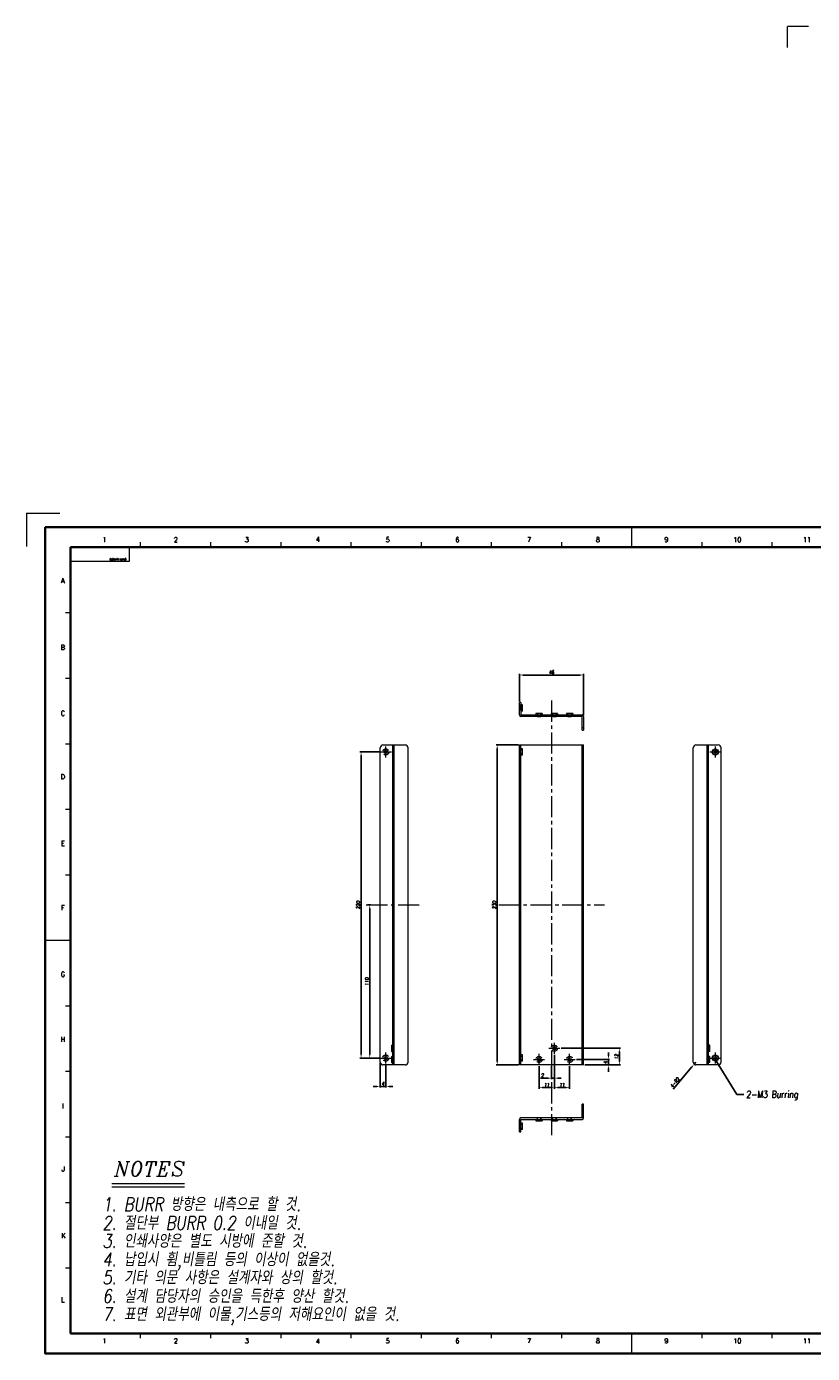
# Model space of a CAD drawing. Header units: millimetres. Extents: x 4497 to 11741, y 5958 to 12619.
# Tile 151 of 256: x 8708 to 9273, y 7810 to 8763. Entities that reach past the tile are written whole.
import ezdxf
from ezdxf.enums import TextEntityAlignment as Align

# ---------------------------------------------------------------- set-up
doc = ezdxf.new("R2010")
doc.units = ezdxf.units.MM
doc.header["$LTSCALE"] = 0.8
doc.header["$PDMODE"] = 3
doc.header["$PDSIZE"] = 0.3125
for name, pattern in [('CENTER', [50.8, 31.75, -6.35, 6.35, -6.35]), ('CENTER2', [28.575, 19.05, -3.175, 3.175, -3.175]), ('HIDDEN', [9.525, 6.35, -3.175])]:
    doc.linetypes.add(name, pattern=pattern)
doc.layers.get('0').update_dxf_attribs({"linetype": 'CONTINUOUS', "lineweight": 0})
doc.layers.get('Defpoints').update_dxf_attribs({"linetype": 'CONTINUOUS', "lineweight": 0})
for name, color, linetype, lineweight in [('1', 2, 'CENTER', 0), ('2', 3, 'CONTINUOUS', 0), ('3', 5, 'HIDDEN', 0), ('4', 1, 'CENTER2', 9)]:
    doc.layers.add(name, color=color, linetype=linetype, lineweight=lineweight)
doc.styles.add('A', font='ITALIC', dxfattribs={"height": 3})
doc.styles.add('linetech', font='romans.shx', dxfattribs={"width": 0.8, "oblique": 10, "bigfont": 'whgtxt.shx'})
doc.styles.get("Standard").update_dxf_attribs({"font": 'romans.shx', "width": 0.8, "oblique": 5, "bigfont": 'whgtxt.shx'})
doc.dimstyles.get("Standard").update_dxf_attribs({"dimtxt": 2.5, "dimasz": 2.5, "dimexe": 0.8, "dimexo": 0.8, "dimgap": 0.8, "dimtad": 1, "dimdsep": 46, "dimtxsty": 'Standard', "dimcen": 0, "dimclrd": 3, "dimclre": 3, "dimclrt": 3, "dimazin": 0, "dimtp": 0.001, "dimtm": 0.001, "dimtfac": 1, "dimtmove": 0, "dimatfit": 3, "dimfxl": 0, "dimtolj": 1, "dimarcsym": 0})

# ---------------------------------------------------------------- blocks, each defined once
blk = doc.blocks.new('*D391')
at = {"layer": '2', "color": 3, "lineweight": -2}
for p, q in [((9061.2, 8246.99), (9045.13, 8246.99)), ((9045.93, 8019.49), (9045.93, 8244.49)), ((9061.2, 8016.99), (9045.13, 8016.99))]:
    blk.add_line(p, q, dxfattribs=at)
at = {"layer": '2', "color": 3}
for points in [[(9045.52, 8244.49), (9046.35, 8244.49), (9045.93, 8246.99)], [(9045.52, 8019.49), (9046.35, 8019.49), (9045.93, 8016.99)]]:
    blk.add_solid(points, dxfattribs=at)
at = {"layer": 'Defpoints', "color": 0}
for p in [(9045.93, 8246.99), (9062, 8246.99), (9062, 8016.99)]:
    blk.add_point(p, dxfattribs=at)
at = {"layer": '2', "color": 3, "insert": (9043.88, 8131.99), "char_height": 2.5, "attachment_point": 5, "rotation": 90}
blk.add_mtext('\\A1;230', dxfattribs=at)
blk = doc.blocks.new('*D392')
at = {"layer": '2', "color": 3, "lineweight": -2}
for p, q in [((9062, 8278.36), (9062, 8298.08)), ((9108, 8268.36), (9108, 8298.08)), ((9064.5, 8297.28), (9105.5, 8297.28))]:
    blk.add_line(p, q, dxfattribs=at)
at = {"layer": '2', "color": 3}
for points in [[(9064.5, 8297.69), (9064.5, 8296.86), (9062, 8297.28)], [(9105.5, 8297.69), (9105.5, 8296.86), (9108, 8297.28)]]:
    blk.add_solid(points, dxfattribs=at)
at = {"layer": 'Defpoints', "color": 0}
for p in [(9108, 8297.28), (9062, 8277.56), (9108, 8267.56)]:
    blk.add_point(p, dxfattribs=at)
at = {"layer": '2', "color": 3, "insert": (9085, 8299.33), "char_height": 2.5, "attachment_point": 5}
blk.add_mtext('\\A1;46', dxfattribs=at)
blk = doc.blocks.new('X')
at = {"layer": '1'}
for p, q in [((5251.84, 13719.59), (5251.84, 13727.59)), ((5247.84, 13723.59), (5255.84, 13723.59))]:
    blk.add_line(p, q, dxfattribs=at)
blk = doc.blocks.new('*D393')
at = {"layer": '2', "color": 3, "lineweight": -2}
for p, q in [((9125.95, 8023.49), (9125.95, 8025.99)), ((9102.8, 8020.99), (9126.75, 8020.99)), ((9108.8, 8016.99), (9126.75, 8016.99)), ((9125.95, 8016.99), (9125.95, 8020.99)), ((9125.95, 8014.49), (9125.95, 8011.99))]:
    blk.add_line(p, q, dxfattribs=at)
at = {"layer": '2', "color": 3}
for points in [[(9125.53, 8023.49), (9126.36, 8023.49), (9125.95, 8020.99)], [(9125.53, 8014.49), (9126.36, 8014.49), (9125.95, 8016.99)]]:
    blk.add_solid(points, dxfattribs=at)
at = {"layer": 'Defpoints', "color": 0}
for p in [(9102, 8020.99), (9108, 8016.99), (9125.95, 8020.99)]:
    blk.add_point(p, dxfattribs=at)
at = {"layer": '2', "color": 3, "insert": (9123.9, 8018.99), "char_height": 2.5, "attachment_point": 5, "rotation": 90}
blk.add_mtext('\\A1;4', dxfattribs=at)
blk = doc.blocks.new('*D394')
at = {"layer": '2', "color": 3, "lineweight": -2}
for p, q in [((9091.8, 8028.99), (9134.52, 8028.99)), ((9133.72, 8019.49), (9133.72, 8026.49)), ((9108.8, 8016.99), (9134.52, 8016.99))]:
    blk.add_line(p, q, dxfattribs=at)
at = {"layer": '2', "color": 3}
for points in [[(9133.31, 8026.49), (9134.14, 8026.49), (9133.72, 8028.99)], [(9133.31, 8019.49), (9134.14, 8019.49), (9133.72, 8016.99)]]:
    blk.add_solid(points, dxfattribs=at)
at = {"layer": 'Defpoints', "color": 0}
for p in [(9091, 8028.99), (9133.72, 8028.99), (9108, 8016.99)]:
    blk.add_point(p, dxfattribs=at)
at = {"layer": '2', "color": 3, "insert": (9131.67, 8022.99), "char_height": 2.5, "attachment_point": 5, "rotation": 90}
blk.add_mtext('\\A1;12', dxfattribs=at)
blk = doc.blocks.new('*D395')
at = {"layer": '2', "color": 3, "lineweight": -2}
for p, q in [((8961.02, 8241.99), (8947.26, 8241.99)), ((8948.06, 8024.49), (8948.06, 8239.49)), ((8961.02, 8021.99), (8947.26, 8021.99))]:
    blk.add_line(p, q, dxfattribs=at)
at = {"layer": '2', "color": 3}
for points in [[(8947.64, 8239.49), (8948.47, 8239.49), (8948.06, 8241.99)], [(8947.64, 8024.49), (8948.47, 8024.49), (8948.06, 8021.99)]]:
    blk.add_solid(points, dxfattribs=at)
at = {"layer": 'Defpoints', "color": 0}
for p in [(8948.06, 8241.99), (8961.82, 8241.99), (8961.82, 8021.99)]:
    blk.add_point(p, dxfattribs=at)
at = {"layer": '2', "color": 3, "insert": (8946.01, 8131.99), "char_height": 2.5, "attachment_point": 5, "rotation": 90}
blk.add_mtext('\\A1;220', dxfattribs=at)
blk = doc.blocks.new('*D396')
at = {"layer": '2', "color": 3, "lineweight": -2}
for p, q in [((8952.62, 8131.99), (8955.09, 8131.99)), ((8954.29, 8129.49), (8954.29, 8024.49)), ((8961.02, 8021.99), (8953.49, 8021.99))]:
    blk.add_line(p, q, dxfattribs=at)
at = {"layer": '2', "color": 3}
for points in [[(8953.88, 8129.49), (8954.71, 8129.49), (8954.29, 8131.99)], [(8953.88, 8024.49), (8954.71, 8024.49), (8954.29, 8021.99)]]:
    blk.add_solid(points, dxfattribs=at)
at = {"layer": 'Defpoints', "color": 0}
for p in [(8951.82, 8131.99), (8954.29, 8021.99), (8961.82, 8021.99)]:
    blk.add_point(p, dxfattribs=at)
at = {"layer": '2', "color": 3, "insert": (8952.24, 8076.99), "char_height": 2.5, "attachment_point": 5, "rotation": 90}
blk.add_mtext('\\A1;110', dxfattribs=at)
blk = doc.blocks.new('*D397')
at = {"layer": '2', "color": 3, "lineweight": -2}
for p, q in [((8961.82, 8018.19), (8961.82, 8000.69)), ((8965.82, 8017.19), (8965.82, 8000.69)), ((8959.32, 8001.49), (8956.82, 8001.49)), ((8961.82, 8001.49), (8965.82, 8001.49)), ((8968.32, 8001.49), (8970.82, 8001.49))]:
    blk.add_line(p, q, dxfattribs=at)
at = {"layer": '2', "color": 3}
for points in [[(8959.32, 8001.9), (8959.32, 8001.07), (8961.82, 8001.49)], [(8968.32, 8001.9), (8968.32, 8001.07), (8965.82, 8001.49)]]:
    blk.add_solid(points, dxfattribs=at)
at = {"layer": 'Defpoints', "color": 0}
for p in [(8961.82, 8018.99), (8965.82, 8017.99), (8965.82, 8001.49)]:
    blk.add_point(p, dxfattribs=at)
at = {"layer": '2', "color": 3, "insert": (8963.82, 8003.54), "char_height": 2.5, "attachment_point": 5}
blk.add_mtext('\\A1;4', dxfattribs=at)
blk = doc.blocks.new('*D398')
at = {"layer": '2', "color": 3, "lineweight": -2}
for p, q in [((9087, 8024.19), (9087, 8006.71)), ((9085, 8016.19), (9085, 8006.71)), ((9082.5, 8007.51), (9076.98, 8007.51)), ((9087, 8007.51), (9085, 8007.51)), ((9089.5, 8007.51), (9092, 8007.51))]:
    blk.add_line(p, q, dxfattribs=at)
at = {"layer": '2', "color": 3}
for points in [[(9082.5, 8007.93), (9082.5, 8007.1), (9085, 8007.51)], [(9089.5, 8007.93), (9089.5, 8007.1), (9087, 8007.51)]]:
    blk.add_solid(points, dxfattribs=at)
at = {"layer": 'Defpoints', "color": 0}
for p in [(9087, 8024.99), (9085, 8016.99), (9085, 8007.51)]:
    blk.add_point(p, dxfattribs=at)
at = {"layer": '2', "color": 3, "insert": (9078.49, 8009.56), "char_height": 2.5, "attachment_point": 5}
blk.add_mtext('\\A1;2', dxfattribs=at)
blk = doc.blocks.new('*D399')
at = {"layer": '2', "color": 3, "lineweight": -2}
for p, q in [((9087, 8024.19), (9087, 7999.88)), ((9076, 8016.19), (9076, 7999.88)), ((9078.5, 8000.68), (9084.5, 8000.68))]:
    blk.add_line(p, q, dxfattribs=at)
at = {"layer": '2', "color": 3}
for points in [[(9078.5, 8001.1), (9078.5, 8000.27), (9076, 8000.68)], [(9084.5, 8001.1), (9084.5, 8000.27), (9087, 8000.68)]]:
    blk.add_solid(points, dxfattribs=at)
at = {"layer": 'Defpoints', "color": 0}
for p in [(9087, 8024.99), (9076, 8016.99), (9087, 8000.68)]:
    blk.add_point(p, dxfattribs=at)
at = {"layer": '2', "color": 3, "insert": (9081.5, 8002.73), "char_height": 2.5, "attachment_point": 5}
blk.add_mtext('\\A1;11', dxfattribs=at)
blk = doc.blocks.new('*D400')
at = {"layer": '2', "color": 3, "lineweight": -2}
for p, q in [((9087, 8024.19), (9087, 7999.88)), ((9098, 8016.19), (9098, 7999.88)), ((9095.5, 8000.68), (9089.5, 8000.68))]:
    blk.add_line(p, q, dxfattribs=at)
at = {"layer": '2', "color": 3}
for points in [[(9089.5, 8001.1), (9089.5, 8000.27), (9087, 8000.68)], [(9095.5, 8001.1), (9095.5, 8000.27), (9098, 8000.68)]]:
    blk.add_solid(points, dxfattribs=at)
at = {"layer": 'Defpoints', "color": 0}
for p in [(9087, 8024.99), (9098, 8016.99), (9087, 8000.68)]:
    blk.add_point(p, dxfattribs=at)
at = {"layer": '2', "color": 3, "insert": (9092.5, 8002.73), "char_height": 2.5, "attachment_point": 5}
blk.add_mtext('\\A1;11', dxfattribs=at)
blk = doc.blocks.new('*D401')
at = {"layer": '2', "color": 3, "lineweight": -2}
for p, q in [((9172.29, 7999.49), (9185.91, 8015.56)), ((9188.81, 8018.99), (9187.52, 8017.47))]:
    blk.add_line(p, q, dxfattribs=at)
at = {"layer": '2', "color": 3}
blk.add_solid([(9185.59, 8015.83), (9186.22, 8015.29), (9187.52, 8017.47)], dxfattribs=at)
at = {"layer": 'Defpoints', "color": 0}
for p in [(9187.52, 8017.47), (9188.81, 8018.99)]:
    blk.add_point(p, dxfattribs=at)
at = {"layer": '2', "color": 3, "insert": (9173.74, 8004.37), "char_height": 2.5, "attachment_point": 5, "rotation": 49.72765}
blk.add_mtext('\\A1;4-R2', dxfattribs=at)

msp = doc.modelspace()

# ---------------------------------------------------------------- linework, layer by layer
at = {"color": 7, "linetype": 'Continuous'}
for p, q in [((9142.746, 8389.197), (9142.746, 8403.308)), ((8739.176, 8389.197), (8781.509, 8389.197)), ((8739.176, 8379.037), (8739.176, 8389.197)), ((8781.509, 8379.037), (8781.509, 8389.197)), ((8789.623, 8389.197), (8789.623, 8392.725)), ((8840.069, 8389.197), (8840.069, 8392.725)), ((8890.515, 8389.197), (8890.515, 8392.725)), ((8940.961, 8389.197), (8940.961, 8392.725)), ((8991.407, 8389.197), (8991.407, 8392.725)), ((9041.854, 8389.197), (9041.854, 8392.725)), ((9092.3, 8389.197), (9092.3, 8392.725)), ((9193.192, 8389.197), (9193.192, 8392.725)), ((9243.638, 8389.197), (9243.638, 8392.725)), ((8739.176, 8379.037), (8781.509, 8379.037)), ((8735.649, 8342.102), (8739.176, 8342.102)), ((8735.649, 8295.007), (8739.176, 8295.007)), ((8735.649, 8247.913), (8739.176, 8247.913)), ((8735.649, 8200.818), (8739.176, 8200.818)), ((8735.649, 8153.723), (8739.176, 8153.723)), ((8721.538, 8106.628), (8739.176, 8106.628)), ((8735.649, 8059.533), (8739.176, 8059.533)), ((8735.649, 8012.438), (8739.176, 8012.438)), ((8735.649, 7965.343), (8739.176, 7965.343)), ((8735.649, 7918.248), (8739.176, 7918.248)), ((8735.649, 7871.153), (8739.176, 7871.153)), ((8789.623, 7820.531), (8789.623, 7824.059)), ((8840.069, 7820.531), (8840.069, 7824.059)), ((8890.515, 7820.531), (8890.515, 7824.059)), ((8940.961, 7820.531), (8940.961, 7824.059)), ((8991.407, 7820.531), (8991.407, 7824.059)), ((9041.854, 7820.531), (9041.854, 7824.059)), ((9092.3, 7820.531), (9092.3, 7824.059)), ((9142.746, 7809.948), (9142.746, 7824.059)), ((9193.192, 7820.531), (9193.192, 7824.059)), ((9243.638, 7820.531), (9243.638, 7824.059))]:
    msp.add_line(p, q, dxfattribs=at)
at = {"color": 7, "linetype": 'Continuous', "lineweight": 35}
for p, q in [((8739.176, 7824.059), (8739.176, 8389.197)), ((8739.176, 8389.197), (9546.316, 8389.197)), ((8739.176, 7824.059), (9546.316, 7824.059))]:
    msp.add_line(p, q, dxfattribs=at)
at = {"linetype": 'Continuous'}
for p, q in [((9061.999, 8268.563), (9061.999, 8277.563)), ((9062.999, 8277.563), (9061.999, 8277.563)), ((9062.999, 8275.563), (9061.999, 8275.563)), ((9062.999, 8277.563), (9062.999, 8268.563)), ((9063.999, 8275.763), (9062.999, 8275.763)), ((9063.999, 8271.363), (9062.999, 8271.363)), ((9063.999, 8271.364), (9063.999, 8275.763)), ((9073.799, 8269.563), (9073.799, 8268.563)), ((9078.199, 8269.563), (9073.799, 8269.563)), ((9078.199, 8269.563), (9078.199, 8268.563)), ((9084.799, 8269.563), (9084.799, 8268.563)), ((9089.199, 8269.563), (9084.799, 8269.563)), ((9089.199, 8269.563), (9089.199, 8268.563)), ((9100.199, 8269.563), (9095.799, 8269.563)), ((9095.799, 8269.563), (9095.799, 8268.563)), ((9100.199, 8269.563), (9100.199, 8268.563)), ((9062.999, 8268.563), (9106.999, 8268.563)), ((9106.999, 8267.563), (9062.999, 8267.563)), ((9106.999, 8257.563), (9106.999, 8267.563)), ((9107.999, 8267.563), (9107.999, 8257.563)), ((9106.999, 8259.563), (9107.999, 8259.563)), ((9106.999, 8257.563), (9107.999, 8257.563)), ((8961.82, 8018.991), (8961.82, 8244.991)), ((8963.82, 8246.991), (8979.82, 8246.991)), ((8970.82, 8016.991), (8970.82, 8246.991)), ((8971.82, 8016.991), (8971.82, 8246.991)), ((8981.82, 8018.991), (8981.82, 8244.991)), ((9061.999, 8016.991), (9061.999, 8246.991)), ((9061.999, 8246.991), (9107.999, 8246.991)), ((9062.999, 8016.991), (9062.999, 8246.991)), ((9106.999, 8016.991), (9106.999, 8246.991)), ((9106.999, 8244.991), (9107.999, 8244.991)), ((9107.999, 8016.991), (9107.999, 8246.991)), ((9186.815, 8018.991), (9186.815, 8244.991)), ((9188.815, 8246.991), (9204.815, 8246.991)), ((9196.815, 8016.991), (9196.815, 8246.991)), ((9197.815, 8016.991), (9197.815, 8246.991)), ((9206.815, 8018.991), (9206.815, 8244.991)), ((9198.815, 8031.191), (9197.815, 8031.191)), ((9198.815, 8026.792), (9198.815, 8031.19)), ((9198.815, 8026.791), (9197.815, 8026.791)), ((9198.815, 8023.191), (9197.815, 8023.191)), ((9198.815, 8018.792), (9198.815, 8023.19)), ((8979.82, 8016.991), (8963.82, 8016.991)), ((9107.999, 8016.991), (9061.999, 8016.991)), ((9107.999, 8018.991), (9106.999, 8018.991)), ((9204.815, 8016.991), (9188.815, 8016.991)), ((9198.815, 8018.791), (9197.815, 8018.791)), ((9107.999, 7988.876), (9106.999, 7988.876)), ((9106.999, 7978.876), (9106.999, 7988.876)), ((9107.999, 7986.876), (9106.999, 7986.876)), ((9107.999, 7978.876), (9107.999, 7988.876)), ((9061.999, 7968.876), (9061.999, 7977.876)), ((9106.999, 7978.876), (9062.999, 7978.876)), ((9062.999, 7968.876), (9062.999, 7977.876)), ((9062.999, 7977.876), (9106.999, 7977.876)), ((9063.999, 7975.076), (9062.999, 7975.076)), ((9063.999, 7970.677), (9063.999, 7975.076)), ((9073.799, 7977.876), (9073.799, 7976.876)), ((9073.799, 7976.876), (9078.199, 7976.876)), ((9078.199, 7977.876), (9078.199, 7976.876)), ((9084.799, 7977.876), (9084.799, 7976.876)), ((9084.799, 7976.876), (9089.199, 7976.876)), ((9089.199, 7977.876), (9089.199, 7976.876)), ((9095.799, 7977.876), (9095.799, 7976.876)), ((9095.799, 7976.876), (9100.199, 7976.876)), ((9100.199, 7977.876), (9100.199, 7976.876)), ((9061.999, 7970.876), (9062.999, 7970.876)), ((9061.999, 7968.876), (9062.999, 7968.876)), ((9063.999, 7970.676), (9062.999, 7970.676))]:
    msp.add_line(p, q, dxfattribs=at)
at = {"color": 7, "linetype": 'Continuous', "lineweight": 35}
msp.add_lwpolyline([(8720.982, 8403.628), (8720.982, 7809.628), (9560.982, 7809.628), (9560.982, 8403.628)], close=True, dxfattribs=at)
at = {"linetype": 'Continuous'}
for centre, radius in [((8965.82, 8241.991), 1.2), ((9202.815, 8241.991), 2.2), ((9202.815, 8241.991), 1.2), ((8965.82, 8021.991), 1.2), ((9075.999, 8020.991), 1.2), ((9086.999, 8028.991), 1.2), ((9097.999, 8020.991), 1.2), ((9202.815, 8021.991), 2.2), ((9202.815, 8021.991), 1.2)]:
    msp.add_circle(centre, radius, dxfattribs=at)
for centre, radius, start, end in [((9062.999, 8268.563), 1, 180, 270), ((9106.999, 8267.563), 1, 0, 90), ((8963.82, 8244.991), 2, 90, 180), ((8979.82, 8244.991), 2, 0, 90), ((9188.815, 8244.991), 2, 90, 180), ((9204.815, 8244.991), 2, 0, 90), ((8963.82, 8018.991), 2, 180, 270), ((8979.82, 8018.991), 2, 270, 0), ((9188.815, 8018.991), 2, 180, 270), ((9204.815, 8018.991), 2, 270, 0), ((9062.999, 7977.876), 1, 90, 180), ((9106.999, 7978.876), 1, 270, 0)]:
    msp.add_arc(centre, radius, start, end, dxfattribs=at)
at = {"layer": '1'}
for p, q in [((9269.59, 8763.398), (9254.59, 8763.398)), ((9254.59, 8748.398), (9254.59, 8763.398)), ((8707.595, 8413.636), (8731.556, 8413.636)), ((8707.595, 8413.636), (8707.595, 8389.675))]:
    msp.add_line(p, q, dxfattribs=at)
at = {"layer": '2'}
for p, q in [((8768.923, 7931.907), (8821.15, 7931.907)), ((8768.923, 7929.299), (8821.15, 7929.299))]:
    msp.add_line(p, q, dxfattribs=at)
at = {"layer": '3'}
for p, q in [((9061.999, 8274.763), (9061.999, 8272.363)), ((9063.999, 8274.763), (9061.999, 8274.763)), ((9063.999, 8272.363), (9061.999, 8272.363)), ((9074.799, 8269.563), (9074.799, 8267.563)), ((9074.799, 8269.563), (9074.799, 8267.563)), ((9077.199, 8269.563), (9077.199, 8267.563)), ((9077.199, 8267.563), (9077.199, 8269.563)), ((9085.799, 8269.563), (9085.799, 8267.563)), ((9085.799, 8269.563), (9085.799, 8267.563)), ((9088.199, 8269.563), (9088.199, 8267.563)), ((9088.199, 8267.563), (9088.199, 8269.563)), ((9096.799, 8269.563), (9096.799, 8267.563)), ((9096.799, 8269.563), (9096.799, 8267.563)), ((9099.199, 8269.563), (9099.199, 8267.563)), ((9099.199, 8267.563), (9099.199, 8269.563)), ((9074.799, 8267.563), (9077.199, 8267.563)), ((9085.799, 8267.563), (9088.199, 8267.563)), ((9096.799, 8267.563), (9099.199, 8267.563)), ((9062.999, 8244.991), (9061.999, 8244.991)), ((9061.999, 8243.191), (9061.999, 8240.791)), ((9063.999, 8243.191), (9061.999, 8243.191)), ((9063.999, 8243.191), (9061.999, 8243.191)), ((9063.999, 8240.791), (9061.999, 8240.791)), ((9061.999, 8240.791), (9063.999, 8240.791)), ((9063.999, 8244.191), (9062.999, 8244.191)), ((9063.999, 8239.791), (9063.999, 8244.191)), ((9063.999, 8239.791), (9062.999, 8239.791)), ((8969.82, 8031.191), (8970.82, 8031.191)), ((8969.82, 8031.19), (8969.82, 8026.792)), ((8969.82, 8030.191), (8971.82, 8030.191)), ((8969.82, 8027.791), (8971.82, 8027.791)), ((8969.82, 8026.791), (8970.82, 8026.791)), ((8969.82, 8023.191), (8970.82, 8023.191)), ((8969.82, 8023.19), (8969.82, 8018.792)), ((8969.82, 8022.191), (8971.82, 8022.191)), ((8971.82, 8027.791), (8971.82, 8030.191)), ((8971.82, 8019.791), (8971.82, 8022.191)), ((9063.999, 8023.191), (9061.999, 8023.191)), ((9063.999, 8023.191), (9061.999, 8023.191)), ((9061.999, 8023.191), (9061.999, 8020.791)), ((9063.999, 8024.191), (9062.999, 8024.191)), ((9063.999, 8019.791), (9063.999, 8024.191)), ((9198.815, 8030.191), (9196.815, 8030.191)), ((9196.815, 8030.191), (9196.815, 8027.791)), ((9198.815, 8027.791), (9196.815, 8027.791)), ((9198.815, 8022.191), (9196.815, 8022.191)), ((9196.815, 8022.191), (9196.815, 8019.791)), ((8969.82, 8019.791), (8971.82, 8019.791)), ((8969.82, 8018.791), (8970.82, 8018.791)), ((9063.999, 8020.791), (9061.999, 8020.791)), ((9061.999, 8020.791), (9063.999, 8020.791)), ((9061.999, 8018.991), (9062.999, 8018.991)), ((9063.999, 8019.791), (9062.999, 8019.791)), ((9198.815, 8019.791), (9196.815, 8019.791)), ((9061.999, 7974.076), (9061.999, 7971.676)), ((9063.999, 7974.076), (9061.999, 7974.076)), ((9074.799, 7976.876), (9074.799, 7978.876)), ((9074.799, 7976.876), (9074.799, 7978.876)), ((9077.199, 7978.876), (9074.799, 7978.876)), ((9077.199, 7978.876), (9077.199, 7976.876)), ((9077.199, 7976.876), (9077.199, 7978.876)), ((9088.199, 7978.876), (9085.799, 7978.876)), ((9085.799, 7976.876), (9085.799, 7978.876)), ((9085.799, 7976.876), (9085.799, 7978.876)), ((9088.199, 7978.876), (9088.199, 7976.876)), ((9088.199, 7976.876), (9088.199, 7978.876)), ((9099.199, 7978.876), (9096.799, 7978.876)), ((9096.799, 7976.876), (9096.799, 7978.876)), ((9096.799, 7976.876), (9096.799, 7978.876)), ((9099.199, 7978.876), (9099.199, 7976.876)), ((9099.199, 7976.876), (9099.199, 7978.876)), ((9063.999, 7971.676), (9061.999, 7971.676))]:
    msp.add_line(p, q, dxfattribs=at)
for centre in [(8965.82, 8241.991), (9086.999, 8028.991), (8965.82, 8021.991), (9075.999, 8020.991), (9097.999, 8020.991)]:
    msp.add_circle(centre, 2.2, dxfattribs=at)
at = {"layer": '4'}
for p, q in [((9084.999, 8278.851), (9084.999, 7963.782)), ((8951.82, 8131.991), (8991.82, 8131.991)), ((9046.999, 8131.991), (9122.999, 8131.991))]:
    msp.add_line(p, q, dxfattribs=at)

# ---------------------------------------------------------------- block references
for p in [(3713.981, -5481.601), (3950.976, -5481.601), (3835.16, -5694.601), (3713.981, -5701.601), (3824.16, -5702.601), (3846.16, -5702.601), (3950.976, -5701.601)]:
    msp.add_blockref('X', p)

# ---------------------------------------------------------------- texts
at = {"color": 7, "linetype": 'Continuous', "width": 0.933333}
for s, height, p in [('1', 3.528, (8763.606, 8394.558)), ('2', 3.528, (8814.902, 8394.558)), ('3', 3.528, (8865.941, 8394.558)), ('4', 3.528, (8916.98, 8394.815)), ('5', 3.528, (8967.245, 8394.558)), ('6', 3.528, (9017.252, 8394.558)), ('7', 3.528, (9068.806, 8394.558)), ('8', 3.528, (9118.298, 8394.558)), ('9', 3.528, (9167.533, 8394.558)), ('10', 3.5277, (9218.571, 8394.558)), ('11', 3.5277, (9268.579, 8394.558)), ('A', 3.528, (8733.705, 8365.172)), ('B', 3.528, (8733.705, 8317.226)), ('C', 3.528, (8733.705, 8269.797)), ('D', 3.528, (8733.705, 8224.171)), ('E', 3.528, (8733.705, 8176.226)), ('F', 3.528, (8733.705, 8130.085)), ('G', 3.528, (8733.705, 8082.14)), ('H', 3.528, (8733.705, 8035.483)), ('I', 3.528, (8733.705, 7987.538)), ('J', 3.528, (8733.962, 7942.17)), ('K', 3.528, (8734.22, 7894.225)), ('L', 3.528, (8733.705, 7848.342)), ('1', 3.528, (8763.606, 7818.698)), ('2', 3.528, (8814.902, 7818.698)), ('3', 3.528, (8865.941, 7818.698)), ('4', 3.528, (8916.98, 7818.44)), ('5', 3.528, (8967.245, 7818.698)), ('6', 3.528, (9017.252, 7818.698)), ('7', 3.528, (9068.806, 7818.698)), ('8', 3.528, (9118.298, 7818.698)), ('9', 3.528, (9167.533, 7818.698)), ('10', 3.5277, (9218.571, 7818.698)), ('11', 3.5277, (9268.579, 7818.698))]:
    msp.add_text(s, height=height, dxfattribs=at).set_placement(p, align=Align.MIDDLE_CENTER)
msp.add_text('(PART NUMBER)', height=1.17761, rotation=180, dxfattribs=at).set_placement((8767.592, 8379.795), align=Align.TOP_RIGHT)
at = {"layer": '2', "style": 'A'}
msp.add_text('NOTES', height=10.4341, dxfattribs=at).set_placement((8770.684, 7937.133))
at = {"layer": '2', "color": 3, "lineweight": 0, "style": 'linetech', "oblique": 10, "width": 0.8}
for s, p in [('1. BURR 방향은 내측으로 할 것.', (8762.149, 7911.998)), ('2. 절단부 BURR 0.2 이내일 것.', (8762.149, 7898.582)), ('3. 인쇄사양은 별도 시방에 준할 것.', (8762.149, 7885.613)), ('4. 납입시 휨,비틀림 등의 이상이 없을것.', (8762.149, 7872.332)), ('5. 기타 의문 사항은 설계자와 상의 할것.', (8762.149, 7859.363)), ('6. 설계 담당자의 승인을 득한후 양산 할것.', (8762.149, 7845.947)), ('7. 표면 외관부에 이물,기스등의 저해요인이 없을 것.', (8762.149, 7832.978))]:
    msp.add_text(s, height=9.73846, dxfattribs=at).set_placement(p)
at = {"layer": '2', "color": 3, "insert": (9224.837, 7998.368), "char_height": 5, "attachment_point": 1}
msp.add_mtext('2-M3 Burring', dxfattribs=at)

# ---------------------------------------------------------------- dimensions: what is measured, and where the dimension line sits
at = {"layer": '2'}
for base, p1, p2, picture, middle in [((9107.999, 8297.277), (9061.999, 8277.563), (9107.999, 8267.563), '*D392', (9084.999, 8299.327)), ((9084.999, 8007.514), (9086.999, 8024.991), (9084.999, 8016.991), '*D398', (9078.491, 8009.564)), ((9086.999, 8000.683), (9097.999, 8016.991), (9086.999, 8024.991), '*D400', (9092.499, 8002.733)), ((8965.82, 8001.486), (8961.82, 8018.991), (8965.82, 8017.991), '*D397', (8963.82, 8003.536))]:
    dim = msp.add_linear_dim(base=base, p1=p1, p2=p2, dimstyle='Standard', override={"dimazin": 2}, dxfattribs=at)
    dim.commit()
    dim.dimension.update_dxf_attribs({"geometry": picture, "text_midpoint": middle})
dim = msp.add_linear_dim(base=(8948.057, 8241.991), p1=(8961.82, 8021.991), p2=(8961.82, 8241.991), angle=90, dimstyle='Standard', override={"dimazin": 2}, dxfattribs=at)
dim.commit()
dim.dimension.update_dxf_attribs({"geometry": '*D395', "text_midpoint": (8948.057, 8131.991), "dimtype": 160})
for base, p1, p2, picture, middle in [((9045.933, 8246.991), (9061.999, 8016.991), (9061.999, 8246.991), '*D391', (9043.883, 8131.991)), ((8954.292, 8021.991), (8951.82, 8131.991), (8961.82, 8021.991), '*D396', (8952.242, 8076.991)), ((9133.723, 8028.991), (9107.999, 8016.991), (9090.999, 8028.991), '*D394', (9131.673, 8022.991)), ((9125.948, 8020.991), (9107.999, 8016.991), (9101.999, 8020.991), '*D393', (9123.898, 8018.991))]:
    dim = msp.add_linear_dim(base=base, p1=p1, p2=p2, angle=90, dimstyle='Standard', override={"dimazin": 2}, dxfattribs=at)
    dim.commit()
    dim.dimension.update_dxf_attribs({"geometry": picture, "text_midpoint": middle})
dim = msp.add_linear_dim(base=(9086.999, 8000.683), p1=(9075.999, 8016.991), p2=(9086.999, 8024.991), dimstyle='Standard', override={"dimazin": 2}, dxfattribs=at)
dim.commit()
dim.dimension.update_dxf_attribs({"geometry": '*D399', "text_midpoint": (9081.499, 8000.683), "dimtype": 160})
dim = msp.add_radius_dim(center=(9188.815, 8018.991), mpoint=(9187.522, 8017.465), text='4-<>', dimstyle='Standard', override={"dimazin": 2}, dxfattribs=at)
dim.commit()
dim.dimension.update_dxf_attribs({"geometry": '*D401', "text_midpoint": (9175.304, 8003.044), "dimtype": 164})

# ---------------------------------------------------------------- leaders
at = {"layer": '2', "annotation_type": 0, "has_hookline": 1, "hookline_direction": 0, "text_width": 40.018}
msp.add_leader([(9202.815, 8020.791), (9218.237, 7995.868), (9223.237, 7995.868)], dimstyle='Standard', override={"dimscale": 2, "dimgap": 0.8, "dimtad": 0, "dimazin": 2}, dxfattribs=at)

doc.saveas('drawing.dxf')
